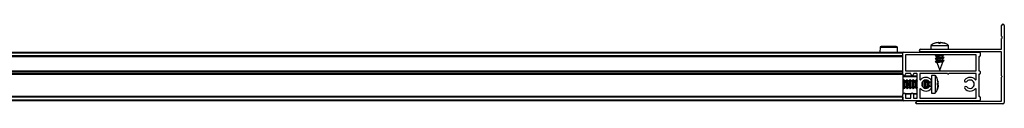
# Model space of a CAD drawing. Header units: millimetres. Extents: x 3166.08 to 3167.88, y 1949.37 to 1949.43.
# Tile 4 of 4: x 3167.4369 to 3167.8829, y 1949.3736 to 1949.4096. Entities that reach past the tile are written whole.
import ezdxf

# ---------------------------------------------------------------- set-up
doc = ezdxf.new("R2010")
doc.units = ezdxf.units.MM
doc.layers.add('SANINDUSA', color=3, linetype='Continuous')

msp = doc.modelspace()

# ---------------------------------------------------------------- linework, layer by layer
at = {"layer": 'SANINDUSA'}
for p, q in [((3167.881682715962, 1949.4041607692), (3167.881682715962, 1949.4090076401)), ((3167.88288279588, 1949.4090076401), (3167.88288279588, 1949.374207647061)), ((3167.881682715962, 1949.398407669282), (3167.881682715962, 1949.403154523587)), ((3167.881912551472, 1949.40385046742), (3167.881706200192, 1949.404096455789)), ((3167.881706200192, 1949.403218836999), (3167.881912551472, 1949.403464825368)), ((3167.826583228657, 1949.399062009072), (3167.826564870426, 1949.396957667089)), ((3167.834443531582, 1949.399062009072), (3167.826583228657, 1949.399062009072)), ((3167.833943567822, 1949.399557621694), (3167.827083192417, 1949.399557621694)), ((3167.834461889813, 1949.396957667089), (3167.834443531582, 1949.399062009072)), ((3167.844982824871, 1949.398307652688), (3167.881582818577, 1949.398307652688)), ((3167.849632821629, 1949.400031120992), (3167.849632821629, 1949.398307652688)), ((3167.849632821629, 1949.400031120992), (3167.857632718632, 1949.400031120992)), ((3167.850087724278, 1949.400314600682), (3167.849642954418, 1949.400018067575)), ((3167.853021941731, 1949.401362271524), (3167.851453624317, 1949.401028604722)), ((3167.852913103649, 1949.401362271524), (3167.852397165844, 1949.401240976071)), ((3167.852863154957, 1949.401028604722), (3167.853021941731, 1949.401362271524)), ((3167.853820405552, 1949.401028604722), (3167.852863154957, 1949.401028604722)), ((3167.852925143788, 1949.40131077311), (3167.85316976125, 1949.401362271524)), ((3167.853088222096, 1949.401028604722), (3167.853021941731, 1949.401362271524)), ((3167.85316976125, 1949.401362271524), (3167.853445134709, 1949.401028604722)), ((3167.85316976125, 1949.401362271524), (3167.85322006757, 1949.401028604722)), ((3167.853201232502, 1949.401324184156), (3167.853368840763, 1949.401362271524)), ((3167.853368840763, 1949.401362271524), (3167.853700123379, 1949.4012092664)), ((3167.853896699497, 1949.401362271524), (3167.853370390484, 1949.401119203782)), ((3167.853445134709, 1949.401028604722), (3167.853820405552, 1949.401028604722)), ((3167.854095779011, 1949.401362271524), (3167.853820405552, 1949.401028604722)), ((3167.855365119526, 1949.401028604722), (3167.853896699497, 1949.401362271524)), ((3167.855680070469, 1949.401028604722), (3167.854095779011, 1949.401362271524)), ((3167.85424359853, 1949.401362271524), (3167.855811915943, 1949.401028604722)), ((3167.854352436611, 1949.401362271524), (3167.854874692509, 1949.401239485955)), ((3167.855763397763, 1949.401028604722), (3167.854882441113, 1949.401267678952)), ((3167.855534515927, 1949.401028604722), (3167.855365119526, 1949.401028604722)), ((3167.855811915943, 1949.401028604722), (3167.855680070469, 1949.401028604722)), ((3167.857588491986, 1949.400028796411), (3167.857123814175, 1949.400390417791)), ((3167.857632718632, 1949.398307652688), (3167.857632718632, 1949.400031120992)), ((3166.128882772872, 1949.396957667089), (3167.836882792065, 1949.396957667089)), ((3166.128882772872, 1949.396657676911), (3167.836882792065, 1949.396657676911)), ((3167.836882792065, 1949.39525762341), (3166.128882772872, 1949.39525762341)), ((3167.836882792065, 1949.394957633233), (3166.128882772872, 1949.394957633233)), ((3167.836882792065, 1949.394857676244), (3166.128882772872, 1949.394857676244)), ((3167.836882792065, 1949.396657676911), (3167.836882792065, 1949.396957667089)), ((3167.836882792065, 1949.39525762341), (3167.836882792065, 1949.396657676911)), ((3167.836882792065, 1949.387057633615), (3167.836882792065, 1949.396657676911)), ((3167.837182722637, 1949.396957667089), (3167.871582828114, 1949.396957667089)), ((3167.838082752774, 1949.395657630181), (3167.838082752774, 1949.388557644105)), ((3167.870082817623, 1949.395757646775), (3167.838182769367, 1949.395757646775)), ((3167.881582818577, 1949.397107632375), (3167.844982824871, 1949.397107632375)), ((3167.852124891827, 1949.395757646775), (3167.85156222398, 1949.395317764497)), ((3167.852136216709, 1949.394366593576), (3167.85156222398, 1949.3939177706)), ((3167.851562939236, 1949.3953139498), (3167.852185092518, 1949.395096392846)), ((3167.851562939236, 1949.393913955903), (3167.852185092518, 1949.39369639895)), ((3167.852091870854, 1949.395757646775), (3167.851570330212, 1949.395364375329)), ((3167.852146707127, 1949.394398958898), (3167.851570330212, 1949.393964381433)), ((3167.852025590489, 1949.397107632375), (3167.851826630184, 1949.396957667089)), ((3167.852060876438, 1949.397107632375), (3167.851869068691, 1949.396957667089)), ((3167.852172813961, 1949.39441362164), (3167.852146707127, 1949.394398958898)), ((3167.852172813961, 1949.395103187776), (3167.852172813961, 1949.394378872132)), ((3167.852172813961, 1949.393703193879), (3167.852172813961, 1949.392978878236)), ((3167.855702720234, 1949.394601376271), (3167.855080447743, 1949.394818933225)), ((3167.855702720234, 1949.393201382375), (3167.855080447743, 1949.393418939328)), ((3167.8550927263, 1949.394812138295), (3167.8550927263, 1949.395543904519)), ((3167.855118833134, 1949.395516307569), (3167.8550927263, 1949.395501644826)), ((3167.8550927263, 1949.393412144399), (3167.8550927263, 1949.394143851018)), ((3167.855118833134, 1949.395516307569), (3167.855438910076, 1949.395757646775)), ((3167.855118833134, 1949.394116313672), (3167.855695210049, 1949.394550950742)), ((3167.855129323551, 1949.395548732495), (3167.855396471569, 1949.395757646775)), ((3167.855129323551, 1949.394148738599), (3167.855703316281, 1949.394597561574)), ((3167.855140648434, 1949.396957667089), (3167.85533257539, 1949.397107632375)), ((3167.855173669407, 1949.396957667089), (3167.855372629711, 1949.397107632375)), ((3167.870182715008, 1949.388557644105), (3167.870182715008, 1949.395657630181)), ((3167.871382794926, 1949.394857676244), (3167.871382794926, 1949.388557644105)), ((3167.871582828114, 1949.394957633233), (3167.87148281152, 1949.394957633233)), ((3167.871882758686, 1949.396657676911), (3167.871882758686, 1949.39525762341)), ((3167.881682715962, 1949.386257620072), (3167.881682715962, 1949.397007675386)), ((3167.852136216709, 1949.392966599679), (3167.85156222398, 1949.392517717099)), ((3167.851562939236, 1949.392513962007), (3167.852282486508, 1949.392262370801)), ((3167.852146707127, 1949.392998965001), (3167.851570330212, 1949.392564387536)), ((3167.852172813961, 1949.393013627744), (3167.852146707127, 1949.392998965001)), ((3167.852261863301, 1949.392282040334), (3167.852268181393, 1949.392265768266)), ((3167.852268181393, 1949.392265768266), (3167.85363277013, 1949.388807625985)), ((3167.8550927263, 1949.392507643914), (3167.853462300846, 1949.392507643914)), ((3167.85363277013, 1949.388807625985), (3167.8550927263, 1949.392507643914)), ((3167.8550927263, 1949.392507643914), (3167.8550927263, 1949.392743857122)), ((3167.855118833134, 1949.392716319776), (3167.8550927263, 1949.392701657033)), ((3167.855118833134, 1949.392716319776), (3167.855695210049, 1949.393150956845)), ((3167.855129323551, 1949.392748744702), (3167.855703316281, 1949.393197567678)), ((3166.128882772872, 1949.388557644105), (3167.836882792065, 1949.388557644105)), ((3166.128882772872, 1949.388457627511), (3167.836882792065, 1949.388457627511)), ((3166.128882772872, 1949.388157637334), (3167.836882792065, 1949.388157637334)), ((3167.836882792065, 1949.387257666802), (3166.128882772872, 1949.387257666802)), ((3167.836882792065, 1949.386957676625), (3166.128882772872, 1949.386957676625)), ((3167.836882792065, 1949.386857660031), (3166.128882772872, 1949.386857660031)), ((3167.836882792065, 1949.387257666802), (3167.836882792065, 1949.388157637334)), ((3167.836882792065, 1949.386957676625), (3167.836882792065, 1949.387057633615)), ((3167.836882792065, 1949.386957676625), (3167.836882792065, 1949.386857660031)), ((3167.836882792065, 1949.386857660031), (3167.836882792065, 1949.377857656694)), ((3167.843182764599, 1949.386024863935), (3167.836882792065, 1949.386024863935)), ((3167.843382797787, 1949.385824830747), (3167.836882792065, 1949.385824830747)), ((3167.838082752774, 1949.387157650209), (3167.838082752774, 1949.387057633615)), ((3167.838182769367, 1949.388457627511), (3167.870082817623, 1949.388457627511)), ((3167.8404827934, 1949.387257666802), (3167.838182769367, 1949.387257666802)), ((3167.840582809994, 1949.387057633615), (3167.840582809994, 1949.387157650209)), ((3167.841782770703, 1949.387157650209), (3167.841782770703, 1949.387057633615)), ((3167.843282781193, 1949.387257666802), (3167.841882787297, 1949.387257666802)), ((3167.843382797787, 1949.376257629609), (3167.843382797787, 1949.387157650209)), ((3167.844582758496, 1949.387157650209), (3167.844582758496, 1949.384762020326)), ((3167.857082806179, 1949.387257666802), (3167.844682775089, 1949.387257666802)), ((3167.851627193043, 1949.38645765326), (3167.849903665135, 1949.38645765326)), ((3167.849903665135, 1949.38645765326), (3167.849903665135, 1949.378457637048)), ((3167.851627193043, 1949.38645765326), (3167.851627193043, 1949.378457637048)), ((3167.852958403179, 1949.383090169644), (3167.852624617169, 1949.384643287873)), ((3167.852624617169, 1949.384609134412), (3167.852624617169, 1949.38459268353)), ((3167.852958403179, 1949.383021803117), (3167.852624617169, 1949.384609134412)), ((3167.870082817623, 1949.387257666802), (3167.857682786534, 1949.387257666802)), ((3167.870182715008, 1949.384762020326), (3167.870182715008, 1949.387157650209)), ((3167.871382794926, 1949.386857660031), (3167.871382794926, 1949.377057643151)), ((3167.87148281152, 1949.388457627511), (3167.871582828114, 1949.388457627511)), ((3167.871582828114, 1949.386957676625), (3167.87148281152, 1949.386957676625)), ((3167.871882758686, 1949.388157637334), (3167.871882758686, 1949.387257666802)), ((3167.881682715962, 1949.37490764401), (3167.881682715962, 1949.385657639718)), ((3167.837062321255, 1949.383917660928), (3167.836882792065, 1949.383917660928)), ((3167.836882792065, 1949.38099762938), (3167.837079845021, 1949.38099762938)), ((3167.837290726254, 1949.384457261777), (3167.837033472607, 1949.383917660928)), ((3167.837334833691, 1949.384457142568), (3167.837034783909, 1949.383863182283)), ((3167.837048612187, 1949.38105729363), (3167.837362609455, 1949.380456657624)), ((3167.837290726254, 1949.384457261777), (3167.837217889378, 1949.384225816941)), ((3167.837827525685, 1949.383917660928), (3167.837544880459, 1949.384458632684)), ((3167.837572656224, 1949.38045814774), (3167.837845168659, 1949.38099762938)), ((3167.837616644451, 1949.380458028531), (3167.837873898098, 1949.38099762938)), ((3167.838462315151, 1949.383917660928), (3167.837798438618, 1949.383917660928)), ((3167.837803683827, 1949.381000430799), (3167.837816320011, 1949.381010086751)), ((3167.837816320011, 1949.38099762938), (3167.838479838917, 1949.38099762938)), ((3167.83869072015, 1949.384457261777), (3167.838433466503, 1949.383917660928)), ((3167.838734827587, 1949.384457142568), (3167.838434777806, 1949.383863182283)), ((3167.838448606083, 1949.38105729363), (3167.838762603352, 1949.380456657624)), ((3167.83869072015, 1949.384457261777), (3167.838617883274, 1949.384225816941)), ((3167.839227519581, 1949.383917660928), (3167.838944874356, 1949.384458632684)), ((3167.83897265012, 1949.38045814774), (3167.839245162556, 1949.38099762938)), ((3167.839016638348, 1949.380458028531), (3167.839273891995, 1949.38099762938)), ((3167.839862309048, 1949.383917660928), (3167.839198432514, 1949.383917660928)), ((3167.839203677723, 1949.381000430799), (3167.839216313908, 1949.381010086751)), ((3167.839216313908, 1949.38099762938), (3167.839879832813, 1949.38099762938)), ((3167.840090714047, 1949.384457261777), (3167.8398334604, 1949.383917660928)), ((3167.840134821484, 1949.384457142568), (3167.839834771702, 1949.383863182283)), ((3167.839848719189, 1949.38105729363), (3167.840162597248, 1949.380456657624)), ((3167.840090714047, 1949.384457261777), (3167.84001799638, 1949.384225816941)), ((3167.840627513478, 1949.383917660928), (3167.840344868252, 1949.384458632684)), ((3167.840372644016, 1949.38045814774), (3167.840645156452, 1949.38099762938)), ((3167.840416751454, 1949.380458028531), (3167.840673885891, 1949.38099762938)), ((3167.841262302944, 1949.383917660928), (3167.840598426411, 1949.383917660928)), ((3167.84060367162, 1949.381000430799), (3167.840616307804, 1949.381010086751)), ((3167.840616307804, 1949.38099762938), (3167.84127982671, 1949.38099762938)), ((3167.841490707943, 1949.384457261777), (3167.841233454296, 1949.383917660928)), ((3167.84153481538, 1949.384457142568), (3167.841234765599, 1949.383863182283)), ((3167.841248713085, 1949.38105729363), (3167.841562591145, 1949.380456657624)), ((3167.841490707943, 1949.384457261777), (3167.841417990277, 1949.384225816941)), ((3167.842027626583, 1949.383917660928), (3167.841744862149, 1949.384458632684)), ((3167.841772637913, 1949.38045814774), (3167.842045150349, 1949.38099762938)), ((3167.84181674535, 1949.380458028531), (3167.842073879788, 1949.38099762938)), ((3167.842662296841, 1949.383917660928), (3167.841998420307, 1949.383917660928)), ((3167.842003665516, 1949.381000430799), (3167.842016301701, 1949.381010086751)), ((3167.842016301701, 1949.38099762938), (3167.842679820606, 1949.38099762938)), ((3167.84289070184, 1949.384457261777), (3167.842633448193, 1949.383917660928)), ((3167.842934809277, 1949.384457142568), (3167.842634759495, 1949.383863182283)), ((3167.842648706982, 1949.38105729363), (3167.842962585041, 1949.380456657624)), ((3167.84289070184, 1949.384457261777), (3167.842817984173, 1949.384225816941)), ((3167.843382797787, 1949.384003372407), (3167.843144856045, 1949.384458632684)), ((3167.843172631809, 1949.38045814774), (3167.843382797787, 1949.380874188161)), ((3167.843216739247, 1949.380458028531), (3167.843382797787, 1949.38080641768)), ((3167.844582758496, 1949.380153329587), (3167.844582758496, 1949.376257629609)), ((3167.84686227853, 1949.383917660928), (3167.846198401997, 1949.383917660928)), ((3167.846227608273, 1949.383917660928), (3167.846209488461, 1949.383952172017)), ((3167.84621628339, 1949.38099762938), (3167.846879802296, 1949.38099762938)), ((3167.846222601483, 1949.380952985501), (3167.846245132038, 1949.38099762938)), ((3167.846244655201, 1949.380936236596), (3167.846273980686, 1949.38099762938)), ((3167.846260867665, 1949.380924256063), (3167.846294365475, 1949.38099762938)), ((3167.846309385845, 1949.383917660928), (3167.846272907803, 1949.383999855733)), ((3167.846798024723, 1949.38099762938), (3167.84697302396, 1949.380602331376)), ((3167.846996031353, 1949.384317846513), (3167.846813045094, 1949.383917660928)), ((3167.847027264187, 1949.384324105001), (3167.846833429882, 1949.383917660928)), ((3167.847071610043, 1949.384331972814), (3167.846834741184, 1949.383863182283)), ((3167.846848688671, 1949.38105729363), (3167.847098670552, 1949.38057902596)), ((3167.846948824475, 1949.380865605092), (3167.846993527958, 1949.380597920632)), ((3167.84704347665, 1949.384327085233), (3167.847017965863, 1949.384225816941)), ((3167.847627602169, 1949.383917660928), (3167.84739764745, 1949.384357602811)), ((3167.847423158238, 1949.38055810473), (3167.847645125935, 1949.38099762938)), ((3167.847465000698, 1949.380559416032), (3167.847673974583, 1949.38099762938)), ((3167.847494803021, 1949.380560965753), (3167.847694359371, 1949.38099762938)), ((3167.847709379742, 1949.383917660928), (3167.847516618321, 1949.384352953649)), ((3167.848262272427, 1949.383917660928), (3167.847598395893, 1949.383917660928)), ((3167.847603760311, 1949.381000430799), (3167.847616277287, 1949.381010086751)), ((3167.847616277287, 1949.38099762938), (3167.848279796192, 1949.38099762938)), ((3167.848198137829, 1949.38099762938), (3167.848290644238, 1949.380788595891)), ((3167.848305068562, 1949.384118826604), (3167.84821303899, 1949.383917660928)), ((3167.848324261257, 1949.384107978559), (3167.848233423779, 1949.383917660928)), ((3167.84835072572, 1949.384092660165), (3167.848234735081, 1949.383863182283)), ((3167.848248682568, 1949.38105729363), (3167.848366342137, 1949.380832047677)), ((3167.848348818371, 1949.380865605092), (3167.848354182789, 1949.380822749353)), ((3167.849703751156, 1949.381304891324), (3167.849703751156, 1949.383610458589)), ((3167.852433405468, 1949.379846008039), (3167.852608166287, 1949.380338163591)), ((3167.852794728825, 1949.383496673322), (3167.852624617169, 1949.384260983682)), ((3167.852624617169, 1949.383029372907), (3167.852958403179, 1949.383021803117)), ((3167.852624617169, 1949.382063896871), (3167.852624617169, 1949.383029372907)), ((3167.852958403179, 1949.383021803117), (3167.852624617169, 1949.382960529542)), ((3167.852958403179, 1949.382976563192), (3167.852624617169, 1949.382851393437)), ((3167.852624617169, 1949.382920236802), (3167.852958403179, 1949.382976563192)), ((3167.852958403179, 1949.382890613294), (3167.852624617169, 1949.382539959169)), ((3167.852624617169, 1949.382843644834), (3167.852958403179, 1949.382890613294)), ((3167.852958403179, 1949.382095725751), (3167.852624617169, 1949.382612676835)), ((3167.852958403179, 1949.382024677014), (3167.852624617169, 1949.38237533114)), ((3167.852624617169, 1949.380555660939), (3167.852958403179, 1949.382095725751)), ((3167.852958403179, 1949.381938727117), (3167.852624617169, 1949.382063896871)), ((3167.852624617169, 1949.380346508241), (3167.852958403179, 1949.381938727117)), ((3167.852958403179, 1949.381893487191), (3167.852624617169, 1949.380306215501)), ((3167.852958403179, 1949.381825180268), (3167.852624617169, 1949.380272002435)), ((3167.852624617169, 1949.380449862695), (3167.852903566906, 1949.38176617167)), ((3167.852624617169, 1949.380322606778), (3167.852624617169, 1949.380346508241)), ((3167.85266634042, 1949.382183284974), (3167.852958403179, 1949.382154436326)), ((3167.852835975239, 1949.383882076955), (3167.852698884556, 1949.384297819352)), ((3167.852700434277, 1949.382263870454), (3167.852958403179, 1949.382760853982)), ((3167.852958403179, 1949.382819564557), (3167.852717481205, 1949.382446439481)), ((3167.852958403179, 1949.383133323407), (3167.852720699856, 1949.384205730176)), ((3167.852958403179, 1949.381781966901), (3167.852722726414, 1949.380718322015)), ((3167.852796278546, 1949.383868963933), (3167.852865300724, 1949.383568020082)), ((3167.852805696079, 1949.381087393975), (3167.852958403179, 1949.381753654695)), ((3167.852958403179, 1949.382154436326), (3167.852873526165, 1949.381773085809)), ((3167.870182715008, 1949.376257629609), (3167.870182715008, 1949.380153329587)), ((3166.128882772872, 1949.377057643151), (3167.836882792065, 1949.377057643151)), ((3167.836882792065, 1949.376957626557), (3166.128882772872, 1949.376957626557)), ((3167.836882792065, 1949.37665763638), (3166.128882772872, 1949.37665763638)), ((3167.836882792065, 1949.378224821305), (3167.837008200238, 1949.378224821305)), ((3167.836882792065, 1949.378024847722), (3167.836906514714, 1949.378024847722)), ((3167.836882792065, 1949.375257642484), (3167.836882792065, 1949.377857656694)), ((3167.836882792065, 1949.37665763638), (3167.836882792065, 1949.375257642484)), ((3167.837957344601, 1949.378224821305), (3167.840708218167, 1949.378224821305)), ((3167.838059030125, 1949.378024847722), (3167.840606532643, 1949.378024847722)), ((3167.838082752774, 1949.377857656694), (3167.838082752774, 1949.376257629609)), ((3167.838182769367, 1949.37615767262), (3167.8404827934, 1949.37615767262)), ((3167.840582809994, 1949.376257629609), (3167.840582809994, 1949.377857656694)), ((3167.841657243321, 1949.378224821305), (3167.843382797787, 1949.378224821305)), ((3167.841759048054, 1949.378024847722), (3167.843182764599, 1949.378024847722)), ((3167.841782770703, 1949.377857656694), (3167.841782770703, 1949.376257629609)), ((3167.841882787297, 1949.37615767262), (3167.843282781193, 1949.37615767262)), ((3167.844682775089, 1949.37615767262), (3167.870082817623, 1949.37615767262)), ((3167.849903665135, 1949.378457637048), (3167.851627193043, 1949.378457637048)), ((3167.87148281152, 1949.376957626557), (3167.871582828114, 1949.376957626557)), ((3167.871882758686, 1949.37665763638), (3167.871882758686, 1949.375257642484)), ((3167.836882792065, 1949.375257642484), (3166.128882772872, 1949.375257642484)), ((3167.836882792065, 1949.374957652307), (3166.128882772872, 1949.374957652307)), ((3167.836882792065, 1949.374957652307), (3167.836882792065, 1949.375257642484)), ((3167.871582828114, 1949.374957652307), (3167.837182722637, 1949.374957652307)), ((3167.842882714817, 1949.373907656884), (3167.842882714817, 1949.374207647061)), ((3167.882282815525, 1949.373607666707), (3167.843182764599, 1949.373607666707)), ((3167.843482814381, 1949.374807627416), (3167.881582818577, 1949.374807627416))]:
    msp.add_line(p, q, dxfattribs=at)
at = {"layer": 'SANINDUSA', "flags": 128}
for points in [[(3167.851570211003, 1949.393930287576), (3167.851558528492, 1949.393938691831), (3167.851679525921, 1949.394013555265), (3167.851688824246, 1949.394016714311)], [(3167.851570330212, 1949.395364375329), (3167.851679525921, 1949.395413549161), (3167.851688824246, 1949.395416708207)], [(3167.852764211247, 1949.396957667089), (3167.853346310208, 1949.397057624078), (3167.853646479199, 1949.397107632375)], [(3167.853462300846, 1949.395307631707), (3167.854030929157, 1949.395400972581), (3167.854546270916, 1949.395480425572), (3167.854927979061, 1949.395533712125), (3167.855116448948, 1949.395552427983), (3167.8550927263, 1949.395536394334)], [(3167.853462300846, 1949.393907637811), (3167.854030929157, 1949.394000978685), (3167.854546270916, 1949.394080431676), (3167.854927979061, 1949.394133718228), (3167.855116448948, 1949.394152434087), (3167.8550927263, 1949.394136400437)], [(3167.855113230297, 1949.394142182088), (3167.855127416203, 1949.394133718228), (3167.8550927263, 1949.39410165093)], [(3167.855689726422, 1949.394587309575), (3167.855707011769, 1949.394576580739), (3167.855695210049, 1949.394550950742)], [(3167.851570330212, 1949.392564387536), (3167.851679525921, 1949.392613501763), (3167.851688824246, 1949.392616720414)], [(3167.853462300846, 1949.392507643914), (3167.854030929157, 1949.392600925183), (3167.854546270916, 1949.39268043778), (3167.854927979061, 1949.392733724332), (3167.855116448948, 1949.39275244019), (3167.8550927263, 1949.392736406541)], [(3167.855689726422, 1949.393187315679), (3167.855707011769, 1949.393176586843), (3167.855695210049, 1949.393150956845)], [(3167.837544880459, 1949.384458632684), (3167.837453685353, 1949.384555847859), (3167.83732160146, 1949.384429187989), (3167.837209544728, 1949.384002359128), (3167.837134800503, 1949.383340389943), (3167.83710845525, 1949.382544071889)], [(3167.838944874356, 1949.384458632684), (3167.838853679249, 1949.384555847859), (3167.838721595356, 1949.384429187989), (3167.838609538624, 1949.384002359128), (3167.838534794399, 1949.383340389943), (3167.838508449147, 1949.382544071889)], [(3167.840344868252, 1949.384458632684), (3167.840253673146, 1949.384555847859), (3167.840121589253, 1949.384429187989), (3167.840009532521, 1949.384002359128), (3167.839934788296, 1949.383340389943), (3167.839908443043, 1949.382544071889)], [(3167.841744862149, 1949.384458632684), (3167.841653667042, 1949.384555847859), (3167.841521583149, 1949.384429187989), (3167.841409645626, 1949.384002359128), (3167.841334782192, 1949.383340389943), (3167.841308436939, 1949.382544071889)], [(3167.843144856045, 1949.384458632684), (3167.843053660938, 1949.384555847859), (3167.842921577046, 1949.384429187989), (3167.842809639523, 1949.384002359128), (3167.842734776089, 1949.383340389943), (3167.842708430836, 1949.382544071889)], [(3167.83710845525, 1949.382544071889), (3167.837134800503, 1949.381734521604), (3167.837209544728, 1949.381035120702), (3167.83732160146, 1949.380552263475), (3167.837453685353, 1949.380359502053), (3167.837572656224, 1949.38045814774)], [(3167.838508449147, 1949.382544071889), (3167.838534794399, 1949.381734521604), (3167.838609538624, 1949.381035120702), (3167.838721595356, 1949.380552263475), (3167.838853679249, 1949.380359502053), (3167.83897265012, 1949.38045814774)], [(3167.839908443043, 1949.382544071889), (3167.839934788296, 1949.381734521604), (3167.840009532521, 1949.381035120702), (3167.840121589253, 1949.380552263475), (3167.840253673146, 1949.380359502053), (3167.840372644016, 1949.38045814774)], [(3167.841308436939, 1949.382544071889), (3167.841334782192, 1949.381734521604), (3167.841409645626, 1949.381035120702), (3167.841521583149, 1949.380552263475), (3167.841653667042, 1949.380359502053), (3167.841772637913, 1949.38045814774)], [(3167.842708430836, 1949.382544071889), (3167.842734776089, 1949.381734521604), (3167.842809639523, 1949.381035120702), (3167.842921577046, 1949.380552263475), (3167.843053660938, 1949.380359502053), (3167.843172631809, 1949.38045814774)], [(3167.845510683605, 1949.382782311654), (3167.845508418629, 1949.382544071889), (3167.845516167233, 1949.382103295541)]]:
    msp.add_lwpolyline(points, dxfattribs=at)
at = {"layer": 'SANINDUSA'}
for centre, radius, start, end in [((3167.882282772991, 1949.409007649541), 0.0006000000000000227, 0, 180), ((3167.881782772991, 1949.404160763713), 0.0001000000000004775, 180, 220.0000000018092), ((3167.881782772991, 1949.40315453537), 0.0001000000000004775, 139.9999999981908, 180), ((3167.881682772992, 1949.403657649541), 0.000300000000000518, 319.9999999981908, 40.00000000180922), ((3167.827083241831, 1949.399057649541), 0.0005000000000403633, 90, 179.4999999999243), ((3167.833943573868, 1949.399057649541), 0.0005000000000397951, 0.5000000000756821, 90), ((3167.844982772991, 1949.397707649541), 0.0006000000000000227, 90, 270), ((3167.881582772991, 1949.398407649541), 0.0001000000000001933, 270, 0), ((3167.837182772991, 1949.396657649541), 0.0002999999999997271, 90, 180), ((3167.838182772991, 1949.395657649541), 0.0001000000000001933, 90, 180), ((3167.857894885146, 1949.367865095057), 0.02816972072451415, 98.04406238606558, 102.9898500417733), ((3167.858595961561, 1949.364197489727), 0.03053738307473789, 95.43547639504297, 103.3152417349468), ((3167.855285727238, 1949.38124843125), 0.01349094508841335, 98.01367865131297, 103.50048893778), ((3167.870082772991, 1949.395657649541), 9.999999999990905e-05, 0, 90), ((3167.871482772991, 1949.394857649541), 0.0001000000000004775, 90, 180), ((3167.871582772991, 1949.396657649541), 0.0003000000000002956, 0, 90), ((3167.871582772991, 1949.395257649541), 0.0003000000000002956, 270, 0), ((3167.881582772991, 1949.397007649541), 0.0001000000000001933, 0, 90), ((3167.858598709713, 1949.362780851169), 0.03055421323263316, 95.43765002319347, 103.3130681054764), ((3167.855285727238, 1949.379848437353), 0.01349094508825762, 98.01367865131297, 103.50048893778), ((3167.837482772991, 1949.387057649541), 0.0006000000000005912, 180, 0), ((3167.837482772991, 1949.386624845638), 0.0006000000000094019, 180, 270), ((3167.838182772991, 1949.388557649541), 9.999999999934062e-05, 180, 270), ((3167.838182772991, 1949.387157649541), 0.0001000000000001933, 90, 180), ((3167.840482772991, 1949.387157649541), 0.0001000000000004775, 0, 90), ((3167.841182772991, 1949.387057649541), 0.0006000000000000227, 180, 0), ((3167.841882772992, 1949.387157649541), 0.0001000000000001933, 90, 180), ((3167.843182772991, 1949.385824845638), 0.0001999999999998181, 0, 90), ((3167.843282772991, 1949.387157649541), 9.999999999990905e-05, 0, 90), ((3167.844682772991, 1949.387157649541), 0.0001000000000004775, 90, 180), ((3167.844882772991, 1949.384761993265), 0.0002999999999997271, 180, 317.3320745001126), ((3167.847382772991, 1949.382457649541), 0.003100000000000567, 39.7918194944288, 137.3320745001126), ((3167.857382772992, 1949.387382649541), 0.0003250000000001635, 202.6198649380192, 337.3801350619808), ((3167.867382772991, 1949.382457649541), 0.003100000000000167, 42.66792549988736, 140.2081805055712), ((3167.869882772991, 1949.384761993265), 0.0003000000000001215, 222.6679254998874, 0), ((3167.870082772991, 1949.388557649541), 9.999999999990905e-05, 270, 0), ((3167.870082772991, 1949.387157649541), 9.999999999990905e-05, 0, 90), ((3167.871482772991, 1949.388557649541), 0.0001000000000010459, 180, 270), ((3167.871482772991, 1949.386857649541), 0.0001000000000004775, 90, 180), ((3167.871582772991, 1949.388157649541), 0.0003000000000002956, 0, 90), ((3167.871582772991, 1949.387257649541), 0.0003000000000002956, 270, 0), ((3167.881557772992, 1949.385957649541), 0.0003250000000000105, 292.6198649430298, 67.38013505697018), ((3167.841158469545, 1949.382458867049), 0.003658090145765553, 156.5038221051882, 203.4961778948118), ((3167.842558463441, 1949.382458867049), 0.003658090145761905, 156.5038221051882, 203.4961778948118), ((3167.843958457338, 1949.382458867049), 0.003658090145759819, 156.5038221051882, 203.4961778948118), ((3167.845358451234, 1949.382458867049), 0.003658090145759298, 156.5038221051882, 203.4961778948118), ((3167.847134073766, 1949.382464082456), 0.004023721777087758, 158.7946610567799, 201.2053389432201), ((3167.844882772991, 1949.380153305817), 0.0003000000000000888, 42.66792549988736, 180), ((3167.847382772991, 1949.382457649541), 0.003100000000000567, 222.6679254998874, 320.2081805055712), ((3167.847382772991, 1949.382457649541), 0.001899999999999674, 39.7918194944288, 320.2081805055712), ((3167.849556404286, 1949.382458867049), 0.003656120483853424, 156.4904025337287, 203.5095974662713), ((3167.853576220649, 1949.382786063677), 0.006672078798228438, 166.5818755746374, 182.0785350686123), ((3167.854225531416, 1949.382310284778), 0.007320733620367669, 178.1699521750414, 193.6965812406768), ((3167.850956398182, 1949.382458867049), 0.003656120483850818, 156.4904025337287, 203.5095974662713), ((3167.85636634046, 1949.382714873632), 0.008059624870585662, 170.4591818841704, 181.2143185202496), ((3167.857074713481, 1949.382382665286), 0.008767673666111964, 178.9451660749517, 189.8876500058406), ((3167.854938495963, 1949.382500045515), 0.006193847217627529, 169.2045945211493, 191.4527057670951), ((3167.849303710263, 1949.384057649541), 0.0006000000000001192, 219.7918194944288, 39.7918194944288), ((3167.849303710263, 1949.380857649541), 0.0006000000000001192, 320.2081805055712, 140.2081805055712), ((3167.86546183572, 1949.384057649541), 0.0005999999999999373, 140.2081805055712, 320.2081805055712), ((3167.86546183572, 1949.380857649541), 0.000600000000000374, 39.7918194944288, 219.7918194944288), ((3167.867382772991, 1949.382457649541), 0.003100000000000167, 219.7918194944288, 317.3320745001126), ((3167.867382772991, 1949.382457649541), 0.001900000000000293, 219.7918194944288, 140.2081805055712), ((3167.869882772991, 1949.380153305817), 0.0003000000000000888, 0, 137.3320745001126), ((3167.837482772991, 1949.377857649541), 0.0006000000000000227, 0, 180), ((3167.838182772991, 1949.376257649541), 9.999999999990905e-05, 180, 270), ((3167.840482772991, 1949.376257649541), 0.0001000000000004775, 270, 0), ((3167.841182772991, 1949.377857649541), 0.0006000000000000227, 0, 180), ((3167.841882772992, 1949.376257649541), 0.0001000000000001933, 180, 270), ((3167.843182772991, 1949.378224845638), 0.0002000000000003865, 270, 0), ((3167.843282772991, 1949.376257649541), 0.0001000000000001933, 270, 0), ((3167.844682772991, 1949.376257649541), 0.0001000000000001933, 180, 270), ((3167.870082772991, 1949.376257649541), 9.999999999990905e-05, 270, 0), ((3167.871482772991, 1949.377057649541), 0.0001000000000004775, 180, 270), ((3167.871582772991, 1949.376657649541), 0.0003000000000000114, 0, 90), ((3167.837182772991, 1949.375257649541), 0.0003000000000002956, 180, 270), ((3167.843482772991, 1949.374207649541), 0.0006000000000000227, 90, 180), ((3167.843182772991, 1949.373907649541), 0.0003000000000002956, 180, 270), ((3167.871582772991, 1949.375257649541), 0.0002999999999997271, 270, 0), ((3167.881582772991, 1949.374907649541), 9.999999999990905e-05, 270, 0), ((3167.882282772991, 1949.374207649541), 0.0006000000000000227, 270, 0)]:
    msp.add_arc(centre, radius, start, end, dxfattribs=at)
for centre, major_axis, ratio, start_param, end_param in [((3167.853632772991, 1949.395302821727), (0.001459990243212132, 0.0002411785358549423), 0.02213122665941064, 6.279529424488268, 7.967319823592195), ((3167.853632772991, 1949.393902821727), (0.001459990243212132, 0.0002411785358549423), 0.02213122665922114, 6.279529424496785, 7.96731982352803), ((3167.853632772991, 1949.392502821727), (0.001459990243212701, 0.0002411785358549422), 0.02213122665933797, 6.279529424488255, 7.96731982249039), ((3167.837808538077, 1949.382457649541), (-1.04397294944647e-05, 0.001459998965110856), 0.1665133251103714, 6.260110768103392, 9.362020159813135), ((3167.839208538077, 1949.382457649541), (-1.04397294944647e-05, 0.001459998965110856), 0.1665133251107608, 6.26011076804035, 9.362020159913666), ((3167.840608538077, 1949.382457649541), (-1.04397294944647e-05, 0.001459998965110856), 0.1665133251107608, 6.260110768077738, 9.362020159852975), ((3167.842008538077, 1949.382457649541), (-1.043972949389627e-05, 0.001459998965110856), 0.1665133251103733, 6.260110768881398, 9.362020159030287), ((3167.843408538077, 1949.382457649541), (-1.043972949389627e-05, 0.001459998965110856), 0.1665133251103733, 6.260110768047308, 9.362020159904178), ((3167.846208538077, 1949.382457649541), (-1.04397294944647e-05, 0.001459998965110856), 0.1665133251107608, 6.260110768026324, 9.362020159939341), ((3167.847608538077, 1949.382457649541), (-1.043972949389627e-05, 0.001459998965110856), 0.1665133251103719, 6.26011076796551, 9.362020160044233), ((3167.849008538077, 1949.382457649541), (-1.043972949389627e-05, 0.001459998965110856), 0.1665133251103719, 0.610335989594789, 2.512313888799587)]:
    msp.add_ellipse(centre, major_axis=major_axis, ratio=ratio, start_param=start_param, end_param=end_param, dxfattribs=at)
for points, knots in [([(3167.851443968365, 1949.400993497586), (3167.851171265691, 1949.400900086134), (3167.850534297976, 1949.400681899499), (3167.849992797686, 1949.400279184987), (3167.849683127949, 1949.400048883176)], [0, 0, 0, 0, 0.4281263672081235, 1, 1, 1, 1]), ([(3167.852395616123, 1949.401250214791), (3167.852214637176, 1949.401229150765), (3167.851819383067, 1949.401183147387), (3167.851458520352, 1949.401014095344), (3167.851262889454, 1949.40092244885)], [0, 0, 0, 0, 0.4578799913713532, 1, 1, 1, 1]), ([(3167.857596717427, 1949.400023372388), (3167.857442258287, 1949.400148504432), (3167.856958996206, 1949.400540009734), (3167.856332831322, 1949.400877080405), (3167.855853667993, 1949.401003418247), (3167.855784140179, 1949.401021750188)], [0, 0, 0, 0, 0.2865288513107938, 0.89647352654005, 1, 1, 1, 1]), ([(3167.852187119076, 1949.395102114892), (3167.85218341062, 1949.395103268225), (3167.85217298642, 1949.39510651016), (3167.852317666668, 1949.395133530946), (3167.852612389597, 1949.395181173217), (3167.853012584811, 1949.395241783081), (3167.853317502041, 1949.395286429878), (3167.853462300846, 1949.395307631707)], [0, 0, 0, 0, 0.1231098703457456, 0.346052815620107, 0.5699680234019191, 0.7957868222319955, 1, 1, 1, 1]), ([(3167.852187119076, 1949.393702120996), (3167.85218341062, 1949.393703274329), (3167.85217298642, 1949.393706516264), (3167.852317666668, 1949.393733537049), (3167.852612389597, 1949.393781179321), (3167.853012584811, 1949.393841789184), (3167.853317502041, 1949.393886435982), (3167.853462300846, 1949.393907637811)], [0, 0, 0, 0, 0.1231098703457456, 0.346052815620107, 0.5699680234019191, 0.7957868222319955, 1, 1, 1, 1]), ([(3167.853404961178, 1949.394607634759), (3167.85357125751, 1949.394631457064), (3167.853903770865, 1949.394679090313), (3167.854377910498, 1949.394741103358), (3167.854766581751, 1949.394788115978), (3167.854988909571, 1949.394810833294), (3167.855086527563, 1949.394818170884), (3167.855080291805, 1949.394814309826), (3167.855078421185, 1949.394813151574)], [0, 0, 0, 0, 0.2026131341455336, 0.4051296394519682, 0.6063523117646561, 0.8057239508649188, 0.9417205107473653, 1, 1, 1, 1]), ([(3167.853404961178, 1949.393207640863), (3167.85357125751, 1949.393231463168), (3167.853903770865, 1949.393279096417), (3167.854377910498, 1949.393341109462), (3167.854766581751, 1949.393388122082), (3167.854988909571, 1949.393410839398), (3167.855086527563, 1949.393418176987), (3167.855080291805, 1949.393414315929), (3167.855078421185, 1949.393413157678)], [0, 0, 0, 0, 0.2026131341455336, 0.4051296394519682, 0.6063523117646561, 0.8057239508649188, 0.9417205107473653, 1, 1, 1, 1]), ([(3167.852285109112, 1949.392269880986), (3167.852278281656, 1949.392269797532), (3167.852247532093, 1949.392269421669), (3167.852355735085, 1949.392295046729), (3167.85260361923, 1949.392345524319), (3167.852987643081, 1949.392418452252), (3167.85330298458, 1949.392477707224), (3167.853462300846, 1949.392507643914)], [0, 0, 0, 0, 0.06551914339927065, 0.2950857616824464, 0.5260277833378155, 0.7605406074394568, 1, 1, 1, 1]), ([(3167.852618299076, 1949.384589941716), (3167.852486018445, 1949.384957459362), (3167.852242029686, 1949.385635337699), (3167.851792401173, 1949.386196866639), (3167.851586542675, 1949.386453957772)], [0, 0, 0, 0, 0.5421587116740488, 1, 1, 1, 1]), ([(3167.851910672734, 1949.385999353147), (3167.85184136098, 1949.386148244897), (3167.851770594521, 1949.386300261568), (3167.851656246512, 1949.386418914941), (3167.851653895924, 1949.386421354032)], [0, 0, 0, 0, 0.9794435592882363, 1, 1, 1, 1]), ([(3167.837035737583, 1949.383862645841), (3167.837035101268, 1949.383862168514), (3167.837011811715, 1949.383844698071), (3167.836970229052, 1949.383657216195), (3167.83692360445, 1949.383315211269), (3167.836899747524, 1949.38290466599), (3167.83689327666, 1949.382493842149), (3167.836901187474, 1949.382079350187), (3167.836929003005, 1949.381645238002), (3167.83697767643, 1949.381290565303), (3167.837021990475, 1949.381093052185), (3167.8370490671, 1949.381063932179), (3167.83705302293, 1949.381059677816)], [0, 0, 0, 0, 0.003693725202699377, 0.1351926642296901, 0.265818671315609, 0.3952379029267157, 0.4835280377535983, 0.5919852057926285, 0.7198769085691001, 0.8483187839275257, 0.9778397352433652, 1, 1, 1, 1]), ([(3167.83843573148, 1949.383862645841), (3167.838435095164, 1949.383862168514), (3167.838411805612, 1949.383844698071), (3167.838370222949, 1949.383657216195), (3167.838323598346, 1949.383315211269), (3167.83829974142, 1949.38290466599), (3167.838293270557, 1949.382493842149), (3167.83830118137, 1949.382079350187), (3167.838328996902, 1949.381645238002), (3167.838377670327, 1949.381290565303), (3167.838421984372, 1949.381093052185), (3167.838449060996, 1949.381063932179), (3167.838453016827, 1949.381059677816)], [0, 0, 0, 0, 0.003693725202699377, 0.1351926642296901, 0.265818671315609, 0.3952379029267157, 0.4835280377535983, 0.5919852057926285, 0.7198769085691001, 0.8483187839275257, 0.9778397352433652, 1, 1, 1, 1]), ([(3167.839835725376, 1949.383862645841), (3167.839835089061, 1949.383862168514), (3167.839811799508, 1949.383844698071), (3167.839770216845, 1949.383657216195), (3167.839723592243, 1949.383315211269), (3167.839699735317, 1949.38290466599), (3167.839693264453, 1949.382493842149), (3167.839701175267, 1949.382079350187), (3167.839728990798, 1949.381645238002), (3167.839777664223, 1949.381290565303), (3167.839821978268, 1949.381093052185), (3167.839849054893, 1949.381063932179), (3167.839853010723, 1949.381059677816)], [0, 0, 0, 0, 0.003693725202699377, 0.1351926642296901, 0.265818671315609, 0.3952379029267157, 0.4835280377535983, 0.5919852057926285, 0.7198769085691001, 0.8483187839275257, 0.9778397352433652, 1, 1, 1, 1]), ([(3167.841235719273, 1949.383862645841), (3167.841235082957, 1949.383862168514), (3167.841211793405, 1949.383844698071), (3167.841170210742, 1949.383657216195), (3167.841123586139, 1949.383315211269), (3167.841099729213, 1949.38290466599), (3167.84109325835, 1949.382493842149), (3167.841101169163, 1949.382079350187), (3167.841128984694, 1949.381645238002), (3167.84117765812, 1949.381290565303), (3167.841221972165, 1949.381093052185), (3167.841249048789, 1949.381063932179), (3167.84125300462, 1949.381059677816)], [0, 0, 0, 0, 0.003693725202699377, 0.1351926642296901, 0.265818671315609, 0.3952379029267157, 0.4835280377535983, 0.5919852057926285, 0.7198769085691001, 0.8483187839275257, 0.9778397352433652, 1, 1, 1, 1]), ([(3167.842635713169, 1949.383862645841), (3167.842635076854, 1949.383862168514), (3167.842611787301, 1949.383844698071), (3167.842570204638, 1949.383657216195), (3167.842523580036, 1949.383315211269), (3167.84249972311, 1949.38290466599), (3167.842493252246, 1949.382493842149), (3167.84250116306, 1949.382079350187), (3167.842528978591, 1949.381645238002), (3167.842577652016, 1949.381290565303), (3167.842621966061, 1949.381093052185), (3167.842649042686, 1949.381063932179), (3167.842652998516, 1949.381059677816)], [0, 0, 0, 0, 0.003693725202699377, 0.1351926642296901, 0.265818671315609, 0.3952379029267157, 0.4835280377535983, 0.5919852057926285, 0.7198769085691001, 0.8483187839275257, 0.9778397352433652, 1, 1, 1, 1]), ([(3167.846835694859, 1949.383862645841), (3167.846835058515, 1949.383862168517), (3167.846811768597, 1949.383844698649), (3167.846770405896, 1949.383657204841), (3167.846723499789, 1949.383315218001), (3167.846699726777, 1949.3829046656), (3167.846693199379, 1949.382493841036), (3167.846701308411, 1949.382079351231), (3167.846729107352, 1949.381645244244), (3167.846777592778, 1949.381290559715), (3167.846821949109, 1949.381093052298), (3167.846849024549, 1949.381063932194), (3167.846852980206, 1949.381059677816)], [0, 0, 0, 0, 0.003693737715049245, 0.1351892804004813, 0.265818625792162, 0.3952382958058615, 0.4835287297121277, 0.5919868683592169, 0.719879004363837, 0.84831827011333, 0.9778396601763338, 1, 1, 1, 1]), ([(3167.848235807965, 1949.383862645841), (3167.84823513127, 1949.383862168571), (3167.848210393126, 1949.383844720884), (3167.84817101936, 1949.383657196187), (3167.848123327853, 1949.383315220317), (3167.848099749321, 1949.3829046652), (3167.848093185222, 1949.382493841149), (3167.848101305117, 1949.382079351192), (3167.848129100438, 1949.381645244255), (3167.848177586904, 1949.381290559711), (3167.848221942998, 1949.381093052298), (3167.848249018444, 1949.381063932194), (3167.848252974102, 1949.381059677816)], [0, 0, 0, 0, 0.003698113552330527, 0.1351930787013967, 0.2658218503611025, 0.3952409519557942, 0.4835309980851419, 0.5919886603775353, 0.7198802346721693, 0.8483189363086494, 0.9778397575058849, 1, 1, 1, 1]), ([(3167.851608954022, 1949.378490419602), (3167.851710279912, 1949.378606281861), (3167.852125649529, 1949.379081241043), (3167.852470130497, 1949.379721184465), (3167.852604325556, 1949.380253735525), (3167.852621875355, 1949.380323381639)], [0, 0, 0, 0, 0.2190266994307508, 0.8978656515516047, 1, 1, 1, 1]), ([(3167.852671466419, 1949.380516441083), (3167.852736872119, 1949.380660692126), (3167.852819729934, 1949.38084343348), (3167.852839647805, 1949.381041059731), (3167.852843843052, 1949.381082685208)], [0, 0, 0, 0, 0.7893727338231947, 1, 1, 1, 1])]:
    msp.add_open_spline(points, degree=3, knots=knots, dxfattribs=at)

doc.saveas('drawing.dxf')
